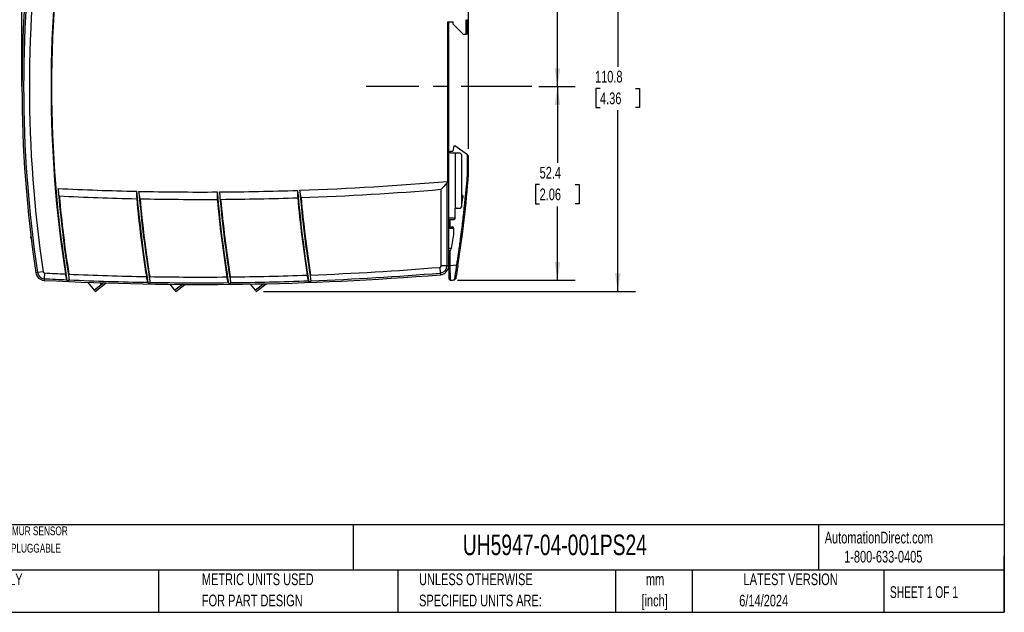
# Model space of a CAD drawing. Header units: millimetres. Extents: x 6 to 273, y 6 to 210.
# Tile 2 of 10: x 96 to 273, y 6 to 113. Entities that reach past the tile are written whole.
import ezdxf

# ---------------------------------------------------------------- set-up
doc = ezdxf.new("R2010")
doc.units = ezdxf.units.MM
doc.linetypes.add('CENTERX2', pattern=[20.32, 12.7, -2.54, 2.54, -2.54])
doc.layers.add('CENTER', color=40, linetype='CENTERX2')
doc.layers.add('DIMENSIONS', color=140, linetype='Continuous', lineweight=25)
doc.layers.add('TEXT', color=140, linetype='Continuous', lineweight=25)
doc.styles.add('SLDTEXTSTYLE0', font='TXT', dxfattribs={"width": 0.7})
doc.styles.add('SLDTEXTSTYLE1', font='TXT', dxfattribs={"width": 0.65})
doc.dimstyles.new('SLDDIMSTYLE0', dxfattribs={"dimtxt": 2.158008, "dimasz": 3.302, "dimexe": 0, "dimexo": 0.0625, "dimgap": 0.539502, "dimtad": 0, "dimtih": 1, "dimtoh": 1, "dimlfac": 1.5, "dimrnd": 1e-09, "dimzin": 12, "dimdsep": 46, "dimtxsty": 'SLDTEXTSTYLE0', "dimsah": 1, "dimcen": 0.09, "dimadec": 0, "dimazin": 3, "dimtfac": 1, "dimtofl": 0, "dimtmove": 0, "dimatfit": 3, "dimfxl": 0, "dimfrac": 2, "dimtolj": 1, "dimtzin": 12, "dimarcsym": 0})

# ---------------------------------------------------------------- blocks, each defined once
blk = doc.blocks.new('_D_3')
at = {"layer": 'DIMENSIONS'}
for p, q in [((189.18, 101.13), (195.71, 101.13)), ((192.54, 101.13), (192.54, 87.36)), ((189.33, 83.45), (188.61, 83.45)), ((188.61, 83.45), (188.61, 80.02)), ((195.74, 83.45), (196.47, 83.45)), ((196.47, 83.45), (196.47, 80.02)), ((188.61, 80.02), (189.33, 80.02)), ((196.47, 80.02), (195.74, 80.02)), ((192.54, 66.22), (192.54, 79.54)), ((174.52, 66.22), (195.71, 66.22))]:
    blk.add_line(p, q, dxfattribs=at)
for points in [[(192.54, 101.13), (192.03, 97.83), (193.05, 97.83)], [(192.54, 66.22), (193.05, 69.52), (192.03, 69.52)]]:
    blk.add_solid(points, dxfattribs=at)
at = {"layer": 'DIMENSIONS', "char_height": 2.117, "attachment_point": 1, "style": 'SLDTEXTSTYLE0'}
for s, insert in [('52.4', (189.33, 86.66)), ('2.06', (189.33, 82.75))]:
    blk.add_mtext(s, dxfattribs=dict(at, insert=insert))
blk = doc.blocks.new('_D_4')
at = {"layer": 'DIMENSIONS'}
for p, q in [((173.98, 134.94), (195.71, 134.94)), ((192.54, 134.94), (192.54, 122.54)), ((189.33, 118.62), (188.61, 118.62)), ((188.61, 118.62), (188.61, 115.19)), ((195.74, 118.62), (196.47, 118.62)), ((196.47, 118.62), (196.47, 115.19)), ((188.61, 115.19), (189.33, 115.19)), ((192.54, 101.13), (192.54, 114.71)), ((196.47, 115.19), (195.74, 115.19)), ((189.18, 101.13), (195.71, 101.13))]:
    blk.add_line(p, q, dxfattribs=at)
for points in [[(192.54, 134.94), (192.03, 131.64), (193.05, 131.64)], [(192.54, 101.13), (193.05, 104.43), (192.03, 104.43)]]:
    blk.add_solid(points, dxfattribs=at)
at = {"layer": 'DIMENSIONS', "char_height": 2.117, "attachment_point": 1, "style": 'SLDTEXTSTYLE0'}
for s, insert in [('50.7', (189.33, 121.84)), ('2.00', (189.33, 117.92))]:
    blk.add_mtext(s, dxfattribs=dict(at, insert=insert))
blk = doc.blocks.new('_D_5')
at = {"layer": 'DIMENSIONS'}
for p, q in [((96.07, 102.4), (96.07, 160.2)), ((176.54, 89.92), (176.54, 160.2)), ((96.07, 157.02), (127.42, 157.02)), ((130.35, 157.02), (129.62, 157.02)), ((129.62, 157.02), (129.62, 153.59)), ((136.76, 157.02), (137.48, 157.02)), ((137.48, 157.02), (137.48, 153.59)), ((176.54, 157.02), (139.68, 157.02)), ((129.62, 153.59), (130.35, 153.59)), ((137.48, 153.59), (136.76, 153.59))]:
    blk.add_line(p, q, dxfattribs=at)
for points in [[(96.07, 157.02), (99.37, 156.51), (99.37, 157.53)], [(176.54, 157.02), (173.24, 157.53), (173.24, 156.51)]]:
    blk.add_solid(points, dxfattribs=at)
at = {"layer": 'DIMENSIONS', "char_height": 2.117, "attachment_point": 1, "style": 'SLDTEXTSTYLE0'}
for s, insert in [('120.7', (129.45, 160.23)), ('4.75', (130.35, 156.32))]:
    blk.add_mtext(s, dxfattribs=dict(at, insert=insert))
blk = doc.blocks.new('_D_6')
at = {"layer": 'DIMENSIONS'}
for p, q in [((139.56, 138.06), (206.59, 138.06)), ((203.41, 138.06), (203.41, 104.68)), ((200.21, 100.77), (199.48, 100.77)), ((199.48, 100.77), (199.48, 97.34)), ((206.62, 100.77), (207.34, 100.77)), ((207.34, 100.77), (207.34, 97.34)), ((199.48, 97.34), (200.21, 97.34)), ((203.41, 64.2), (203.41, 96.85)), ((207.34, 97.34), (206.62, 97.34)), ((139.56, 64.2), (206.59, 64.2))]:
    blk.add_line(p, q, dxfattribs=at)
for points in [[(203.41, 138.06), (202.91, 134.76), (203.92, 134.76)], [(203.41, 64.2), (203.92, 67.5), (202.91, 67.5)]]:
    blk.add_solid(points, dxfattribs=at)
at = {"layer": 'DIMENSIONS', "char_height": 2.117, "attachment_point": 1, "style": 'SLDTEXTSTYLE0'}
for s, insert in [('110.8', (199.31, 103.98)), ('4.36', (200.21, 100.07))]:
    blk.add_mtext(s, dxfattribs=dict(at, insert=insert))

msp = doc.modelspace()

# ---------------------------------------------------------------- linework, layer by layer
for p, q in [((172.7468, 112.7961), (172.7468, 84.0466)), ((172.7468, 112.7961), (173.7384, 112.7961)), ((172.9384, 112.7961), (172.9384, 111.5409)), ((173.7384, 112.3961), (173.7384, 112.7961)), ((173.7384, 112.3961), (175.5384, 110.5961)), ((176.0802, 110.5961), (176.0802, 113.1907)), ((176.2717, 113.1961), (176.2717, 110.5961)), ((172.9384, 110.7179), (172.9384, 68.8086)), ((175.5384, 110.5961), (176.0802, 110.5961)), ((176.2717, 110.5961), (176.0802, 110.5961)), ((173.0532, 89.2776), (173.2384, 89.4627)), ((173.2384, 89.4627), (173.6717, 89.4627)), ((173.2384, 89.1977), (173.2384, 89.4627)), ((173.2717, 89.1961), (174.1384, 89.1961)), ((173.8717, 90.4627), (173.6717, 89.4627)), ((173.8717, 90.4627), (174.0466, 90.4627)), ((176.3384, 88.7977), (174.0466, 90.4627)), ((174.1384, 89.1961), (174.1384, 79.3961)), ((174.1384, 89.1961), (174.9384, 89.1961)), ((175.2717, 88.8627), (174.9384, 89.1961)), ((175.2717, 88.8627), (175.2717, 79.3961)), ((176.3384, 85.327), (176.3384, 88.7977)), ((176.3384, 88.7977), (176.5384, 88.6524)), ((176.5384, 85.319), (176.5384, 88.6524)), ((176.3384, 85.327), (176.5384, 85.319)), ((172.6382, 83.7359), (172.6382, 68.8086)), ((171.605, 68.8086), (171.605, 82.611)), ((175.4717, 81.4961), (175.2717, 81.4961)), ((175.2717, 79.3961), (175.4717, 81.1627)), ((175.4717, 81.4961), (175.4717, 81.1627)), ((174.1384, 79.3961), (174.3384, 79.1961)), ((174.1384, 77.3961), (174.1384, 79.1961)), ((174.3384, 79.1961), (174.1384, 79.1961)), ((174.3384, 79.1961), (175.0717, 79.1961)), ((175.2717, 79.3961), (175.0717, 79.1961)), ((174.1384, 77.3961), (172.9384, 77.3961)), ((172.9384, 77.1961), (173.9384, 77.1961)), ((173.0384, 75.7961), (173.0384, 77.1961)), ((173.2384, 75.7961), (173.2384, 77.1961)), ((174.1384, 77.3961), (173.9384, 77.1961)), ((173.805, 75.7961), (172.9384, 75.7961)), ((172.9384, 75.5961), (173.805, 75.5961)), ((173.805, 75.5961), (173.805, 75.7961)), ((173.805, 75.5961), (173.805, 74.4627)), ((97.6956, 73.8461), (97.6956, 74.0454)), ((97.6956, 73.7794), (97.6956, 73.8461)), ((97.7197, 73.8461), (97.6956, 73.8461)), ((97.6956, 73.7794), (97.7278, 73.7794)), ((173.805, 74.4627), (173.4038, 71.9294)), ((173.4038, 71.9294), (172.9384, 71.9294)), ((172.9384, 71.5961), (173.351, 71.5961)), ((173.0384, 68.8941), (173.0384, 71.5961)), ((173.2384, 68.8941), (173.2384, 71.5961)), ((173.351, 71.5961), (173.4038, 71.9294)), ((98.8683, 67.6036), (98.5714, 67.5591)), ((99.89, 67.7566), (98.8683, 67.6036)), ((100.1397, 67.5298), (100.0852, 66.4981)), ((171.36, 68.5429), (171.4438, 67.5131)), ((171.4438, 67.5131), (171.4682, 67.2139)), ((172.6382, 68.8086), (171.605, 68.8086)), ((172.9384, 68.8086), (172.6382, 68.8086)), ((173.0384, 68.8941), (173.2384, 68.8941)), ((173.2384, 68.8941), (174.4142, 68.9838)), ((174.4142, 68.9838), (174.6118, 68.9528)), ((100.0852, 66.4981), (100.0694, 66.1983)), ((109.1099, 64.4112), (107.9945, 65.8388)), ((110.81, 65.7395), (109.1099, 64.4112)), ((109.274, 64.201), (111.226, 65.7261)), ((110.1705, 65.7607), (110.3001, 65.5949)), ((110.3001, 65.5949), (110.4983, 65.7498)), ((173.0384, 66.4205), (173.2533, 66.2211)), ((174.0224, 66.2792), (174.2044, 66.4454)), ((109.1099, 64.4112), (109.274, 64.201)), ((123.6192, 64.4112), (122.7814, 65.4834)), ((124.9689, 65.4657), (123.6192, 64.4112)), ((123.6192, 64.4112), (123.7834, 64.201)), ((123.7834, 64.201), (125.3989, 65.4633)), ((138.1285, 64.4112), (137.2523, 65.5327)), ((139.6223, 65.5782), (138.1285, 64.4112)), ((138.1285, 64.4112), (138.2927, 64.201)), ((138.2927, 64.201), (140.0679, 65.588))]:
    msp.add_line(p, q)
for centre, radius, start, end in [((322.7384, 101.1294), 221.4333, 171.223924, 188.776076), ((322.7384, 101.1294), 221.3333, 170.917048, 189.082952), ((322.7384, 101.1294), 226.6667, 171.482918, 188.517082), ((322.7384, 101.1294), 226.3665, 171.482918, 188.517082), ((322.7384, 101.1294), 225.3333, 171.482918, 188.517082), ((171.6717, 111.1294), 1.3333, 341.805128, 18.194872), ((173.2717, 89.5294), 0.3333, 180, 270), ((-39.4502, 102.4472), 216.6667, 351.107006, 355.465851), ((128.2001, 598.7892), 516.6667, 271.98823, 274.946149), ((128.2001, 598.7892), 516.6667, 267.156589, 268.726916), ((322.7384, 101.1294), 220.9333, 184.769685, 189.104328), ((337.2477, 101.1294), 221.3333, 184.893164, 189.202996), ((128.2001, 598.7892), 516.6667, 268.77153, 270.337165), ((337.2477, 101.1294), 220.9333, 184.904331, 189.221652), ((351.757, 101.1294), 221.3333, 184.923976, 189.218547), ((128.2001, 598.7892), 516.6667, 270.381665, 271.943816), ((351.757, 101.1294), 220.9333, 184.932258, 189.234329), ((366.2664, 101.1294), 221.3333, 184.849057, 189.130995), ((366.2664, 101.1294), 220.9333, 184.854281, 189.143749), ((128.2001, 598.7892), 518, 272.007138, 274.806633), ((322.7384, 101.1294), 220.8333, 185.122293, 188.807357), ((128.2001, 598.7892), 518, 267.187926, 268.732169), ((337.2477, 101.1294), 221.4333, 185.237489, 188.89825), ((337.2477, 101.1294), 220.8333, 185.255148, 188.925455), ((128.2001, 598.7892), 518, 268.798961, 270.338344), ((351.757, 101.1294), 221.4333, 185.268093, 188.915842), ((128.2001, 598.7892), 518, 270.404953, 271.940667), ((351.757, 101.1294), 220.8333, 185.281429, 188.938737), ((366.2664, 101.1294), 221.4333, 185.193241, 188.830204), ((366.2664, 101.1294), 220.8333, 185.201998, 188.848556), ((100.1538, 67.7961), 1.6, 188.517082, 266.976521), ((100.1538, 67.7961), 1.2998, 188.517082, 266.976521), ((100.1538, 67.7961), 0.2667, 188.517082, 266.976521), ((128.2001, 598.7892), 532, 266.976521, 267.381725), ((128.2001, 598.7892), 532, 272.13952, 274.653379), ((128.2001, 598.7892), 533.0332, 272.144458, 274.653379), ((171.3384, 68.8086), 0.2667, 274.653379, 0), ((171.3384, 68.8086), 1.2998, 274.653379, 0), ((171.3384, 68.8086), 1.6, 274.653379, 0), ((128.2001, 598.7892), 533.3333, 266.976521, 274.653379), ((128.2001, 598.7892), 533.0332, 266.976521, 267.412885), ((128.2001, 598.7892), 532, 267.447639, 268.953028), ((128.2001, 598.7892), 533.0332, 267.461723, 268.981234), ((128.2001, 598.7892), 532, 269.01863, 270.516866), ((128.2001, 598.7892), 533.0332, 269.029835, 270.541955), ((128.2001, 598.7892), 532, 270.582182, 272.074452), ((128.2001, 598.7892), 533.0332, 270.590339, 272.096264), ((133.4344, 598.8682), 534.1333, 274.275284, 274.358023)]:
    msp.add_arc(centre, radius, start, end)
for points, knots in [([(172.9384, 110.7179), (172.9384, 110.7325), (172.9282, 110.7491), (172.8934, 110.7923), (172.8683, 110.8192), (172.8227, 110.8909), (172.8042, 110.9363), (172.7842, 111.0312), (172.7806, 111.0796), (172.7805, 111.1776), (172.784, 111.226), (172.8036, 111.3203), (172.8217, 111.3661), (172.8678, 111.439), (172.893, 111.466), (172.9281, 111.5096), (172.9384, 111.5263), (172.9384, 111.5409)], [0, 0, 0, 0, 0.125, 0.125, 0.25, 0.25, 0.375, 0.375, 0.5, 0.5, 0.625, 0.625, 0.75, 0.75, 0.875, 0.875, 1, 1, 1, 1]), ([(174.4142, 68.9838), (174.4445, 69.1771), (174.5192, 69.659), (174.6375, 70.4392), (174.7267, 71.0443), (174.776, 71.3836), (174.7848, 71.4442), (174.7953, 71.5169), (174.8162, 71.6623), (174.8631, 71.9897), (174.9591, 72.6691), (175.1188, 73.8346), (175.3717, 75.7785), (175.8351, 79.6693), (176.1525, 82.9845), (176.3384, 85.327)], [4.59836582, 4.59836582, 4.59836582, 4.59836582, 4.68658248, 4.81890747, 4.95123246, 4.96225954, 4.97328662, 4.97880016, 4.99534079, 5.03944912, 5.12766577, 5.30409909, 5.56874907, 6.00983236, 7.06724489, 7.06724489, 7.06724489, 7.06724489]), ([(172.7468, 84.0466), (172.7356, 83.9924), (172.723, 83.9387), (172.6991, 83.8594), (172.6902, 83.833), (172.6689, 83.7821), (172.6571, 83.7565), (172.6382, 83.7359)], [0, 0, 0, 0, 0.5, 0.5, 0.75, 0.75, 1, 1, 1, 1]), ([(173.0384, 66.4205), (173.0384, 66.4205), (173.0384, 66.4825), (173.0384, 66.8952), (173.0384, 67.7859), (173.0384, 68.5255), (173.0384, 68.8941)], [-5.168389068, -5.168389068, -5.168389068, -5.168389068, -5.085273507, -4.919042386, -4.752811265, -4.586580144, -4.586580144, -4.586580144, -4.586580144]), ([(173.2533, 66.2211), (173.2533, 66.2211), (173.253, 66.2384), (173.2525, 66.3076), (173.2525, 66.3591), (173.252, 66.4928), (173.2514, 66.576), (173.25, 66.7717), (173.2494, 66.8825), (173.2483, 67.1292), (173.2476, 67.2667), (173.2459, 67.5572), (173.245, 67.7106), (173.2434, 68.0339), (173.2427, 68.2034), (173.2406, 68.5445), (173.2393, 68.7179), (173.2384, 68.8941)], [0, 0, 0, 0, 0.125, 0.125, 0.25, 0.25, 0.375, 0.375, 0.5, 0.5, 0.625, 0.625, 0.75, 0.75, 0.875, 0.875, 1, 1, 1, 1]), ([(174.0224, 66.2792), (174.0224, 66.2792), (174.0253, 66.2971), (174.0362, 66.3687), (174.0438, 66.4217), (174.0641, 66.5594), (174.0771, 66.6454), (174.1072, 66.8453), (174.1239, 66.9583), (174.1607, 67.2099), (174.181, 67.3494), (174.2237, 67.6425), (174.2462, 67.7973), (174.2928, 68.1239), (174.3167, 68.2927), (174.3651, 68.6338), (174.3897, 68.8073), (174.4142, 68.9838)], [0, 0, 0, 0, 0.125, 0.125, 0.25, 0.25, 0.375, 0.375, 0.5, 0.5, 0.625, 0.625, 0.75, 0.75, 0.875, 0.875, 1, 1, 1, 1]), ([(174.6118, 68.9528), (174.5863, 68.7896), (174.5608, 68.6281), (174.5101, 68.3086), (174.4851, 68.1524), (174.437, 67.8535), (174.4136, 67.7094), (174.3689, 67.4352), (174.3481, 67.3086), (174.3098, 67.0762), (174.2921, 66.9694), (174.2613, 66.7845), (174.2482, 66.7061), (174.2267, 66.5776), (174.2182, 66.5275), (174.2072, 66.4619), (174.2044, 66.4454), (174.2044, 66.4454)], [0, 0, 0, 0, 0.125, 0.125, 0.25, 0.25, 0.375, 0.375, 0.5, 0.5, 0.625, 0.625, 0.75, 0.75, 0.875, 0.875, 1, 1, 1, 1])]:
    msp.add_open_spline(points, degree=3, knots=knots)
for points in [[(172.6382, 83.7359), (172.294, 83.3607), (171.9496, 82.9857), (171.605, 82.611)], [(102.7869, 81.413), (102.7133, 81.8613), (102.641, 82.3099), (102.5701, 82.7587)], [(116.721, 82.2501), (116.7256, 81.8054), (116.7316, 81.3607), (116.7389, 80.9161)], [(117.3426, 80.903), (117.2681, 81.3489), (117.195, 81.795), (117.1232, 82.2413)], [(131.2405, 82.1315), (131.2454, 81.6871), (131.2515, 81.2427), (131.259, 80.7983)], [(131.8612, 80.8022), (131.7867, 81.2459), (131.7136, 81.6899), (131.6418, 82.134)], [(145.7252, 82.4199), (145.7295, 81.9754), (145.7351, 81.5308), (145.742, 81.0863)], [(146.3426, 81.107), (146.2689, 81.549), (146.1965, 81.9912), (146.1255, 82.4336)], [(104.1399, 66.2994), (104.0583, 66.6476), (103.9775, 66.996), (103.8975, 67.3446)], [(104.1804, 66.1888), (104.1631, 66.2228), (104.1493, 66.2594), (104.1399, 66.2994)], [(104.1804, 66.1888), (104.3164, 66.1827), (104.4524, 66.1766), (104.5884, 66.1705)], [(104.5938, 66.2791), (104.5647, 66.625), (104.5364, 66.971), (104.5089, 67.317)], [(104.5884, 66.1705), (104.5951, 66.2045), (104.597, 66.2412), (104.5938, 66.2791)], [(118.7229, 65.8403), (118.6409, 66.186), (118.5597, 66.532), (118.4794, 66.8781)], [(118.7634, 65.731), (118.7461, 65.7645), (118.7323, 65.8007), (118.7229, 65.8403)], [(118.7634, 65.731), (118.8988, 65.7286), (119.0343, 65.7262), (119.1697, 65.7239)], [(119.1749, 65.8325), (119.1453, 66.1774), (119.1164, 66.5223), (119.0884, 66.8673)], [(119.1697, 65.7239), (119.1764, 65.7579), (119.1782, 65.7946), (119.1749, 65.8325)], [(133.242, 65.7799), (133.1603, 66.1234), (133.0794, 66.467), (132.9993, 66.8109)], [(133.2823, 65.6717), (133.2651, 65.7048), (133.2513, 65.7406), (133.242, 65.7799)], [(133.2823, 65.6717), (133.4172, 65.6729), (133.5521, 65.6743), (133.6869, 65.6757)], [(133.6921, 65.7844), (133.6625, 66.1285), (133.6337, 66.4726), (133.6057, 66.8167)], [(133.6869, 65.6757), (133.6935, 65.7097), (133.6953, 65.7465), (133.6921, 65.7844)], [(147.6977, 66.1128), (147.6169, 66.4543), (147.5368, 66.796), (147.4575, 67.1379)], [(147.7377, 66.0055), (147.7206, 66.0383), (147.7069, 66.0738), (147.6977, 66.1128)], [(147.7377, 66.0055), (147.872, 66.0105), (148.0062, 66.0154), (148.1405, 66.0205)], [(148.1458, 66.1294), (148.1168, 66.4729), (148.0886, 66.8165), (148.0613, 67.1601)], [(148.1405, 66.0205), (148.1471, 66.0546), (148.149, 66.0914), (148.1458, 66.1294)]]:
    msp.add_open_spline(points, degree=3)
at = {"layer": 'CENTER'}
msp.add_line((187.9133, 101.1294), (158.0851, 101.1294), dxfattribs=at)
at = {"layer": 'DIMENSIONS'}
msp.add_line((96.0717, 101.1294), (96.0717, 135.6533), dxfattribs=at)
at = {"layer": 'TEXT'}
for p, q in [((273.05, 209.55), (273.05, 6.35)), ((273.05, 22.1261), (6.35, 22.1261)), ((155.7589, 22.1261), (155.7589, 13.97)), ((239.5754, 22.1261), (239.5754, 13.97)), ((273.05, 6.35), (273.05, 16.51)), ((273.05, 13.97), (6.35, 13.97)), ((120.6465, 13.97), (120.6465, 6.35)), ((163.7802, 13.97), (163.7802, 6.35)), ((203.0243, 13.97), (203.0243, 6.35)), ((216.8121, 13.97), (216.8121, 6.35)), ((251.3487, 13.97), (251.3487, 6.35)), ((6.35, 6.35), (273.05, 6.35))]:
    msp.add_line(p, q, dxfattribs=at)

# ---------------------------------------------------------------- texts
at = {"color": 179, "linetype": 'Continuous', "lineweight": 18, "char_height": 2.116667, "attachment_point": 1, "style": 'SLDTEXTSTYLE0'}
for s, insert in [('AutomationDirect.com', (240.695, 20.8765)), ('1-800-633-0405', (244.1916, 17.437))]:
    msp.add_mtext(s, dxfattribs=dict(at, insert=insert))
at = {"layer": 'TEXT'}
for s, insert, char_height, attachment_point, style in [('DOLD SAFETY RELAY, MOTOR STANDSTILL, SPEED AND SAFETY GATE MONITORING, MULTI DELAY FUNCTIONS, (2) NAMUR SENSOR', (7.9657, 21.8234), 1.5875, 1, 'SLDTEXTSTYLE0'), ('UH5947-04-001PS24', (175.5018, 20.3644), 3.704167, 1, 'SLDTEXTSTYLE0'), ('INPUTS AND/OR (1) ENCODER, 2-CHANNEL, 24 VDC, (4) N.O. SAFETY OUTPUT(S), (2) STATUS MONITORING OUTPUT(S), PLUGGABLE', (7.9657, 18.7067), 1.5875, 1, 'SLDTEXTSTYLE0'), ('PART DIMENSIONS MAY DIFFER SLIGHTLY', (55.1193, 13.364), 2.116667, 1, 'SLDTEXTSTYLE0'), ('METRIC UNITS USED', (128.4784, 13.364), 2.116667, 1, 'SLDTEXTSTYLE0'), ('UNLESS OTHERWISE', (167.6079, 13.364), 2.116667, 1, 'SLDTEXTSTYLE0'), ('mm', (210.1304, 13.3613), 2.11667, 2, 'SLDTEXTSTYLE0'), ('LATEST VERSION', (234.5521, 13.364), 2.116667, 2, 'SLDTEXTSTYLE0'), ('SHEET 1 OF 1', (252.4413, 11.0515), 2.116667, 1, 'SLDTEXTSTYLE1'), ("DUE TO MANUFACTURER'S VARIANCES", (55.1193, 9.5418), 2.116667, 1, 'SLDTEXTSTYLE0'), ('FOR PART DESIGN', (128.4784, 9.5418), 2.116667, 1, 'SLDTEXTSTYLE0'), ('SPECIFIED UNITS ARE:', (167.6079, 9.5418), 2.116667, 1, 'SLDTEXTSTYLE0'), ('[inch]', (210.0466, 9.5391), 2.11667, 2, 'SLDTEXTSTYLE0'), ('6/14/2024', (229.7015, 9.5275), 2.11667, 2, 'SLDTEXTSTYLE0')]:
    msp.add_mtext(s, dxfattribs=dict(at, insert=insert, char_height=char_height, attachment_point=attachment_point, style=style))

# ---------------------------------------------------------------- dimensions: what is measured, and where the dimension line sits
at = {"layer": 'DIMENSIONS'}
for base, p1, p2, angle, picture, middle in [((176.5384, 157.0227), (96.0717, 101.1294), (176.5384, 88.6524), 0, '_D_5', (133.5537, 157.0227)), ((203.4132, 64.201), (138.2927, 138.0578), (138.2927, 64.201), 90, '_D_6', (203.4132, 100.7672)), ((192.5384, 101.1294), (172.7146, 134.942), (187.9133, 101.1294), 90, '_D_4', (192.5384, 118.6238)), ((192.5384, 101.1294), (173.2533, 66.2211), (187.9133, 101.1294), 90, '_D_3', (192.5384, 83.4496))]:
    dim = msp.add_linear_dim(base=base, p1=p1, p2=p2, angle=angle, dimstyle='SLDDIMSTYLE0', dxfattribs=at)
    dim.commit()
    dim.dimension.update_dxf_attribs({"geometry": picture, "text_midpoint": middle, "dimtype": 160})

doc.saveas('drawing.dxf')
